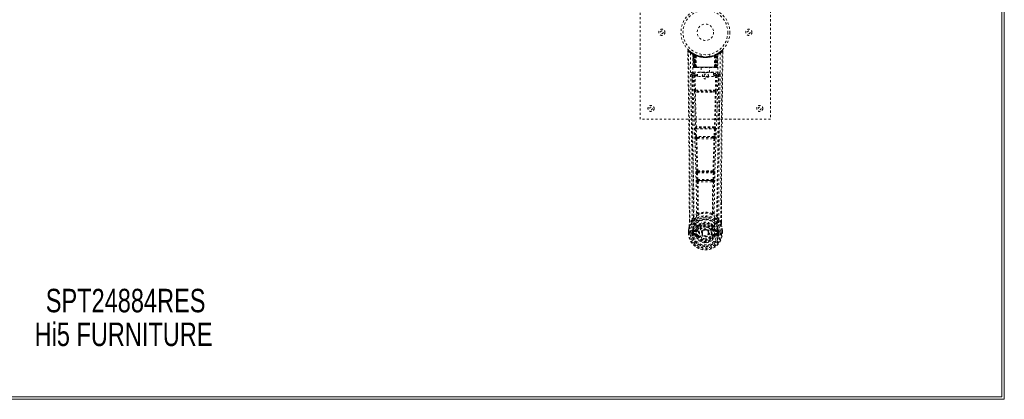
# Model space of a CAD drawing. Header units: inches. Extents: x 20.7 to 104.2, y 34.8 to 82.5.
# Tile 3 of 4: x 58.9 to 104.2, y 34.8 to 52.2. Entities that reach past the tile are written whole.
import ezdxf

# ---------------------------------------------------------------- set-up
doc = ezdxf.new("R2010")
doc.units = ezdxf.units.IN
doc.header["$MEASUREMENT"] = 0
doc.linetypes.add('SLD-Dashed', pattern=[0.075, 0.05, -0.025])
doc.linetypes.add('SLD-Solid', pattern=[0])
doc.layers.add('HI5-SYMBOLTEXT', color=5, linetype='SLD-Solid')
doc.styles.add('SLDTEXTSTYLE0', font='TXT', dxfattribs={"width": 0.75})

# ---------------------------------------------------------------- blocks, each defined once
blk = doc.blocks.new('SW_NOTE_0')
at = {"layer": 'HI5-SYMBOLTEXT', "color": 0, "char_height": 1.08, "attachment_point": 1, "style": 'SLDTEXTSTYLE0'}
for s, insert in [('SPT24884RES', (0, 1.392)), ('Hi5 FURNITURE', (-0.514, -0.16))]:
    blk.add_mtext(s, dxfattribs=dict(at, insert=insert))

msp = doc.modelspace()

# ---------------------------------------------------------------- linework, layer by layer
at = {"color": 7, "linetype": 'SLD-Solid', "lineweight": 15}
for p, q in [((104.158, 82.502), (104.158, 34.752)), ((104.04, 34.87), (104.04, 82.384)), ((104.04, 82.384), (104.04, 34.87)), ((104.158, 34.752), (20.658, 34.752)), ((20.776, 34.87), (104.04, 34.87)), ((104.04, 34.87), (20.776, 34.87))]:
    msp.add_line(p, q, dxfattribs=at)
at = {"color": 7, "linetype": 'SLD-Dashed', "lineweight": 0}
for p, q in [((87.408, 47.627), (87.408, 55.627)), ((93.408, 55.627), (93.408, 47.627)), ((89.602, 50.768), (89.603, 50.701)), ((89.632, 50.769), (89.652, 50.791)), ((89.693, 50.755), (89.651, 50.79)), ((91.165, 50.789), (91.124, 50.756)), ((91.215, 50.768), (91.185, 50.769)), ((91.212, 50.705), (91.213, 50.768)), ((91.214, 50.701), (91.215, 50.768)), ((91.214, 50.701), (91.215, 50.768)), ((89.84, 50.653), (89.827, 50.661)), ((89.846, 50.649), (89.832, 50.656)), ((89.855, 50.628), (89.841, 50.636)), ((89.862, 50.031), (89.841, 50.636)), ((89.876, 50.031), (89.855, 50.628)), ((89.893, 50.625), (89.858, 50.643)), ((89.942, 50.582), (89.873, 50.617)), ((89.894, 50.031), (89.873, 50.617)), ((89.874, 50.621), (89.896, 50.027)), ((89.887, 50.627), (89.914, 50.614)), ((89.901, 50.588), (89.914, 50.614)), ((89.901, 50.588), (89.901, 50.031)), ((89.908, 50.584), (89.901, 50.588)), ((89.908, 50.584), (89.921, 50.61)), ((89.908, 50.031), (89.908, 50.584)), ((89.925, 50.608), (89.91, 50.616)), ((89.914, 50.614), (89.921, 50.61)), ((89.914, 50.581), (89.927, 50.607)), ((89.915, 50.031), (89.914, 50.581)), ((89.914, 50.581), (89.921, 50.578)), ((89.921, 50.578), (89.933, 50.604)), ((89.921, 50.578), (89.921, 50.031)), ((89.926, 50.608), (89.925, 50.608)), ((89.933, 50.573), (89.945, 50.599)), ((89.933, 50.573), (89.933, 50.031)), ((89.939, 50.57), (89.933, 50.573)), ((89.939, 50.57), (89.951, 50.596)), ((89.939, 50.031), (89.939, 50.57)), ((89.942, 50.582), (89.943, 50.582)), ((89.961, 50.031), (89.942, 50.582)), ((89.943, 50.582), (89.962, 50.031)), ((89.945, 50.599), (89.951, 50.596)), ((89.992, 50.031), (89.988, 50.552)), ((90.208, 50.616), (90.208, 50.519)), ((90.608, 50.519), (90.608, 50.616)), ((90.824, 50.031), (90.829, 50.552)), ((90.854, 50.031), (90.873, 50.582)), ((90.874, 50.582), (90.855, 50.031)), ((90.865, 50.596), (90.871, 50.599)), ((90.871, 50.599), (90.883, 50.573)), ((90.873, 50.582), (90.874, 50.582)), ((90.943, 50.617), (90.874, 50.582)), ((90.883, 50.573), (90.877, 50.57)), ((90.877, 50.57), (90.877, 50.031)), ((90.89, 50.608), (90.883, 50.604)), ((90.883, 50.604), (90.895, 50.578)), ((90.883, 50.031), (90.883, 50.573)), ((90.898, 50.611), (90.889, 50.607)), ((90.889, 50.607), (90.902, 50.581)), ((90.891, 50.608), (90.89, 50.608)), ((90.958, 50.643), (90.891, 50.608)), ((90.895, 50.61), (90.903, 50.614)), ((90.895, 50.578), (90.902, 50.581)), ((90.895, 50.031), (90.895, 50.578)), ((90.902, 50.581), (90.901, 50.031)), ((90.903, 50.614), (90.911, 50.618)), ((90.903, 50.614), (90.915, 50.588)), ((90.915, 50.588), (90.908, 50.584)), ((90.908, 50.584), (90.908, 50.031)), ((90.915, 50.031), (90.915, 50.588)), ((90.92, 50.027), (90.942, 50.621)), ((90.922, 50.031), (90.943, 50.617)), ((90.941, 50.031), (90.961, 50.628)), ((90.954, 50.031), (90.975, 50.636)), ((90.975, 50.636), (90.961, 50.628)), ((90.99, 50.661), (90.976, 50.653)), ((89.862, 50.031), (89.876, 50.031)), ((89.901, 50.031), (89.862, 50.031)), ((89.894, 50.031), (89.961, 50.031)), ((89.901, 50.031), (89.908, 50.031)), ((89.902, 50.002), (89.909, 50.002)), ((89.906, 50.002), (89.915, 50.002)), ((90.908, 50.031), (89.908, 50.031)), ((89.921, 50.031), (89.915, 50.031)), ((89.915, 50.002), (89.922, 50.002)), ((89.921, 50.031), (90.895, 50.031)), ((89.924, 50.002), (89.978, 50.002)), ((89.933, 50.031), (89.939, 50.031)), ((89.934, 50.002), (89.94, 50.002)), ((90.877, 50.031), (89.939, 50.031)), ((89.978, 50.002), (89.94, 50.002)), ((89.962, 50.031), (89.961, 50.031)), ((89.962, 50.031), (89.992, 50.031)), ((89.992, 50.031), (90.824, 50.031)), ((89.992, 50.002), (89.999, 50.002)), ((89.999, 50.002), (90.817, 50.002)), ((90.213, 50.002), (90.213, 49.779)), ((90.603, 49.779), (90.603, 50.002)), ((90.817, 50.002), (90.825, 50.002)), ((90.824, 50.031), (90.854, 50.031)), ((90.838, 50.002), (90.892, 50.002)), ((90.876, 50.002), (90.838, 50.002)), ((90.855, 50.031), (90.854, 50.031)), ((90.855, 50.031), (90.922, 50.031)), ((90.876, 50.002), (90.882, 50.002)), ((90.877, 50.031), (90.883, 50.031)), ((90.894, 50.002), (90.901, 50.002)), ((90.901, 50.031), (90.895, 50.031)), ((90.901, 50.002), (90.911, 50.002)), ((90.907, 50.002), (90.914, 50.002)), ((90.908, 50.031), (90.915, 50.031)), ((90.954, 50.031), (90.915, 50.031)), ((90.941, 50.031), (90.954, 50.031)), ((89.797, 49.695), (89.795, 49.687)), ((89.796, 49.684), (89.799, 49.397)), ((89.84, 49.793), (89.84, 49.732)), ((90.976, 49.793), (89.84, 49.793)), ((89.84, 49.732), (90.038, 49.732)), ((89.889, 49.63), (89.905, 48.968)), ((89.934, 49.675), (89.934, 49.63)), ((90.038, 49.675), (89.934, 49.675)), ((89.95, 48.969), (89.934, 49.63)), ((90.038, 49.63), (89.934, 49.63)), ((90.038, 49.599), (90.038, 49.779)), ((90.038, 49.779), (90.788, 49.779)), ((90.788, 49.599), (90.038, 49.599)), ((90.788, 49.779), (90.788, 49.599)), ((90.788, 49.732), (90.976, 49.732)), ((90.882, 49.675), (90.788, 49.675)), ((90.882, 49.63), (90.788, 49.63)), ((90.882, 49.63), (90.867, 48.969)), ((90.882, 49.675), (90.882, 49.63)), ((90.927, 49.63), (90.911, 48.968)), ((90.976, 49.732), (90.976, 49.793)), ((91.017, 49.397), (91.02, 49.684)), ((91.021, 49.687), (91.019, 49.695)), ((90.867, 48.969), (89.95, 48.969)), ((90.11, 48.926), (89.958, 48.929)), ((90.706, 48.926), (90.11, 48.926)), ((90.859, 48.929), (90.706, 48.926)), ((90.103, 48.878), (89.947, 48.884)), ((90.869, 48.884), (90.713, 48.878)), ((93.408, 47.627), (87.408, 47.627)), ((89.943, 47.185), (89.96, 46.832)), ((89.957, 47.278), (89.949, 47.274)), ((89.988, 47.187), (90.829, 47.187)), ((90.005, 46.834), (89.988, 47.187)), ((89.994, 47.232), (90.002, 47.235)), ((90.822, 47.232), (89.994, 47.232)), ((90.829, 47.187), (90.812, 46.834)), ((90.814, 47.235), (90.822, 47.232)), ((90.873, 47.185), (90.856, 46.832)), ((90.867, 47.274), (90.859, 47.278)), ((90.812, 46.834), (90.005, 46.834)), ((90.01, 46.738), (90.042, 46.738)), ((90.051, 46.789), (90.02, 46.789)), ((90.051, 46.789), (90.765, 46.789)), ((90.765, 46.789), (90.797, 46.789)), ((90.774, 46.738), (90.806, 46.738)), ((89.998, 45.167), (90.014, 44.849)), ((90.021, 45.261), (90.007, 45.257)), ((90.042, 45.169), (90.774, 45.169)), ((90.059, 44.852), (90.042, 45.169)), ((90.051, 45.214), (90.066, 45.219)), ((90.765, 45.214), (90.051, 45.214)), ((90.758, 44.852), (90.059, 44.852)), ((90.75, 45.219), (90.765, 45.214)), ((90.774, 45.169), (90.758, 44.852)), ((90.795, 45.261), (90.809, 45.257)), ((90.818, 45.167), (90.802, 44.849)), ((90.069, 44.754), (90.109, 44.753)), ((90.116, 44.807), (90.077, 44.807)), ((90.116, 44.807), (90.7, 44.807)), ((90.739, 44.807), (90.7, 44.807)), ((90.707, 44.753), (90.747, 44.754)), ((91.144, 43.819), (91.144, 42.895)), ((91.145, 42.894), (91.148, 43.818)), ((90.081, 43.314), (90.081, 43.313)), ((90.736, 43.313), (90.736, 43.314)), ((89.671, 42.894), (89.671, 42.948)), ((89.672, 42.948), (89.672, 42.895)), ((89.797, 43.011), (89.7, 42.896)), ((90.04, 42.709), (90.04, 42.691)), ((90.047, 42.738), (90.059, 42.755)), ((90.063, 42.703), (90.063, 42.685)), ((90.753, 42.685), (90.753, 42.703)), ((90.757, 42.755), (90.769, 42.738)), ((90.776, 42.709), (90.777, 42.691)), ((91.116, 42.896), (91.02, 43.011)), ((89.629, 42.514), (89.628, 42.51)), ((89.628, 42.393), (89.628, 42.51)), ((89.629, 42.393), (89.632, 42.393)), ((89.63, 42.51), (89.63, 42.392)), ((89.632, 42.393), (89.686, 42.394)), ((89.658, 42.51), (89.658, 42.395)), ((89.686, 42.394), (89.709, 42.394)), ((89.709, 42.394), (89.867, 42.394)), ((89.78, 42.467), (89.78, 42.467)), ((89.78, 42.396), (89.78, 42.467)), ((89.78, 42.396), (89.78, 42.396)), ((89.809, 42.465), (89.809, 42.396)), ((89.815, 42.396), (89.809, 42.396)), ((89.81, 42.466), (89.815, 42.485)), ((89.815, 42.485), (89.815, 42.475)), ((89.815, 42.475), (89.815, 42.396)), ((89.825, 42.516), (89.821, 42.511)), ((89.825, 42.516), (89.835, 42.527)), ((89.833, 42.276), (89.951, 42.252)), ((89.836, 42.527), (89.835, 42.527)), ((89.95, 42.548), (89.836, 42.527)), ((89.836, 42.527), (89.836, 42.527)), ((89.849, 42.494), (89.979, 42.519)), ((89.849, 42.494), (89.849, 42.464)), ((89.979, 42.494), (89.849, 42.494)), ((89.979, 42.464), (89.849, 42.464)), ((89.863, 42.342), (89.863, 42.312)), ((89.863, 42.342), (89.979, 42.342)), ((89.979, 42.291), (89.863, 42.312)), ((89.863, 42.312), (89.979, 42.312)), ((89.979, 42.519), (89.979, 42.494)), ((89.979, 42.464), (89.979, 42.494)), ((89.979, 42.342), (89.979, 42.312)), ((89.979, 42.291), (89.979, 42.312)), ((89.985, 42.356), (89.985, 42.358)), ((90.034, 42.56), (90.061, 42.548)), ((90.039, 42.248), (90.036, 42.255)), ((90.061, 42.257), (90.039, 42.248)), ((90.252, 42.403), (90.252, 42.419)), ((90.252, 42.395), (90.252, 42.403)), ((90.755, 42.548), (90.782, 42.56)), ((90.777, 42.248), (90.755, 42.257)), ((90.777, 42.248), (90.832, 42.225)), ((90.831, 42.358), (90.832, 42.356)), ((90.837, 42.519), (90.967, 42.494)), ((90.837, 42.519), (90.837, 42.494)), ((90.967, 42.494), (90.837, 42.494)), ((90.837, 42.464), (90.837, 42.494)), ((90.967, 42.464), (90.837, 42.464)), ((90.837, 42.342), (90.837, 42.312)), ((90.837, 42.342), (90.953, 42.342)), ((90.953, 42.312), (90.837, 42.291)), ((90.837, 42.291), (90.837, 42.312)), ((90.837, 42.312), (90.953, 42.312)), ((90.865, 42.252), (90.984, 42.276)), ((90.981, 42.527), (90.866, 42.548)), ((90.949, 42.394), (91.108, 42.394)), ((90.953, 42.312), (90.953, 42.342)), ((90.967, 42.464), (90.967, 42.494)), ((90.981, 42.527), (90.991, 42.516)), ((90.991, 42.516), (90.991, 42.516)), ((90.991, 42.516), (90.991, 42.516)), ((90.995, 42.511), (90.991, 42.516)), ((91.001, 42.485), (91.002, 42.475)), ((91.007, 42.466), (91.001, 42.485)), ((91.002, 42.475), (91.001, 42.396)), ((91.001, 42.396), (91.007, 42.396)), ((91.037, 42.467), (91.007, 42.465)), ((91.007, 42.396), (91.007, 42.465)), ((91.037, 42.467), (91.037, 42.396)), ((91.037, 42.467), (91.037, 42.467)), ((91.108, 42.394), (91.131, 42.394)), ((91.131, 42.394), (91.184, 42.393)), ((91.158, 42.395), (91.158, 42.51)), ((91.184, 42.393), (91.188, 42.393)), ((91.186, 42.392), (91.186, 42.51)), ((91.188, 42.51), (91.188, 42.514)), ((91.188, 42.393), (91.188, 42.51))]:
    msp.add_line(p, q, dxfattribs=at)
at = {"color": 7, "linetype": 'SLD-Dashed', "lineweight": 0, "flags": 128}
for points in [[(89.65, 50.788), (89.643, 50.792), (89.635, 50.795), (89.626, 50.795), (89.619, 50.794), (89.612, 50.79), (89.606, 50.785), (89.603, 50.778), (89.602, 50.771)], [(89.602, 50.768), (89.602, 50.768), (89.604, 50.768), (89.61, 50.769), (89.62, 50.768), (89.626, 50.768), (89.632, 50.769)], [(89.671, 42.948), (89.663, 45.518), (89.635, 48.142), (89.602, 50.768)], [(89.7, 42.896), (89.699, 44.36), (89.69, 45.833), (89.675, 47.281), (89.673, 47.528), (89.669, 47.786), (89.667, 48.001), (89.664, 48.23), (89.661, 48.481), (89.657, 48.752), (89.655, 48.97), (89.651, 49.232), (89.647, 49.556), (89.644, 49.767), (89.641, 50.025), (89.638, 50.287), (89.634, 50.535), (89.632, 50.769)], [(91.116, 42.896), (91.117, 44.361), (91.126, 45.833), (91.141, 47.281), (91.143, 47.502), (91.146, 47.731), (91.148, 47.935), (91.151, 48.134), (91.154, 48.349), (91.156, 48.499), (91.158, 48.656), (91.16, 48.812), (91.161, 48.93), (91.163, 49.07), (91.165, 49.232), (91.169, 49.564), (91.172, 49.769), (91.175, 50.023), (91.179, 50.285), (91.182, 50.533), (91.185, 50.769)], [(91.165, 50.791), (91.132, 50.762), (91.124, 50.756)], [(91.212, 50.768), (91.21, 50.776), (91.206, 50.783), (91.201, 50.79), (91.195, 50.795), (91.188, 50.798), (91.18, 50.798), (91.173, 50.796), (91.167, 50.792)], [(89.72, 50.675), (89.728, 49.628), (89.747, 48.583), (89.776, 47.541), (89.812, 46.502), (89.846, 45.468), (89.871, 44.439), (89.88, 43.414), (89.867, 42.394)], [(89.857, 50.644), (89.817, 50.667), (89.769, 50.699)], [(89.829, 50.619), (89.838, 49.574), (89.859, 48.531), (89.891, 47.491), (89.929, 46.456), (89.965, 45.425), (89.991, 44.398), (89.999, 43.376), (89.985, 42.359)], [(89.835, 50.654), (89.841, 50.642), (89.846, 50.629)], [(89.872, 50.625), (89.873, 50.619), (89.873, 50.617)], [(90.606, 50.519), (90.607, 50.52), (90.589, 50.517), (90.551, 50.511), (90.497, 50.505), (90.432, 50.502), (90.408, 50.502)], [(90.987, 50.619), (90.978, 49.574), (90.957, 48.531), (90.925, 47.492), (90.887, 46.456), (90.851, 45.425), (90.825, 44.398), (90.817, 43.376), (90.831, 42.359)], [(90.877, 50.57), (90.872, 50.58), (90.869, 50.589), (90.866, 50.594), (90.865, 50.596)], [(90.908, 50.584), (90.903, 50.594), (90.899, 50.602), (90.896, 50.608), (90.895, 50.61)], [(91.096, 50.675), (91.088, 49.628), (91.069, 48.583), (91.04, 47.541), (91.005, 46.502), (90.97, 45.468), (90.945, 44.439), (90.937, 43.414), (90.949, 42.394)], [(91.047, 50.699), (90.999, 50.667), (90.954, 50.641)], [(91.148, 43.818), (91.154, 45.518), (91.181, 48.142), (91.214, 50.701)], [(89.876, 50.031), (89.879, 50.031), (89.888, 50.031), (89.9, 50.031), (89.915, 50.031)], [(89.933, 50.031), (89.925, 50.031), (89.917, 50.031), (89.91, 50.031), (89.904, 50.031), (89.899, 50.031), (89.896, 50.031), (89.894, 50.031), (89.894, 50.031)], [(89.894, 50.031), (89.895, 50.024), (89.896, 50.022)], [(89.923, 50.002), (89.924, 50.002), (89.925, 50.002)], [(90.922, 50.031), (90.922, 50.031), (90.92, 50.031), (90.917, 50.031), (90.912, 50.031), (90.906, 50.031), (90.899, 50.031), (90.891, 50.031), (90.883, 50.031)], [(90.901, 50.031), (90.916, 50.031), (90.929, 50.031), (90.937, 50.031), (90.941, 50.031)], [(89.735, 49.687), (89.737, 49.551), (89.739, 49.379), (89.742, 49.17), (89.745, 48.924), (89.749, 48.675), (89.752, 48.456), (89.754, 48.302), (89.755, 48.165), (89.757, 48.043), (89.759, 47.888), (89.761, 47.725), (89.763, 47.568), (89.773, 46.755), (89.782, 45.937), (89.79, 44.964), (89.795, 43.975), (89.797, 43.011)], [(89.795, 49.687), (89.82, 49.658), (89.889, 49.63)], [(89.934, 49.675), (89.865, 49.704), (89.84, 49.732)], [(89.934, 49.63), (89.918, 49.63), (89.904, 49.63), (89.894, 49.63), (89.889, 49.63)], [(90.976, 49.732), (90.951, 49.704), (90.882, 49.675)], [(90.927, 49.63), (90.922, 49.63), (90.912, 49.63), (90.898, 49.63), (90.882, 49.63)], [(90.927, 49.63), (90.996, 49.658), (91.021, 49.687)], [(91.02, 43.011), (91.02, 43.531), (91.022, 44.064), (91.024, 44.61), (91.028, 45.125), (91.032, 45.654), (91.037, 46.206), (91.043, 46.696), (91.046, 46.953), (91.049, 47.226), (91.052, 47.514), (91.056, 47.818), (91.06, 48.094), (91.063, 48.335), (91.065, 48.526), (91.068, 48.74), (91.072, 48.982), (91.074, 49.207), (91.077, 49.399), (91.079, 49.559), (91.081, 49.687)], [(89.95, 48.969), (89.934, 48.969), (89.92, 48.969), (89.909, 48.968), (89.905, 48.968)], [(90.706, 48.926), (90.408, 48.926), (90.11, 48.926)], [(90.911, 48.968), (90.907, 48.968), (90.896, 48.969), (90.882, 48.969), (90.867, 48.969)], [(89.913, 48.886), (89.933, 48.081), (89.957, 47.278)], [(89.992, 47.274), (89.967, 48.078), (89.947, 48.884)], [(90.713, 48.878), (90.408, 48.878), (90.103, 48.878)], [(90.869, 48.884), (90.849, 48.078), (90.824, 47.274)], [(90.903, 48.886), (90.883, 48.081), (90.859, 47.278)], [(89.988, 47.187), (89.972, 47.186), (89.958, 47.185), (89.948, 47.185), (89.943, 47.185)], [(90.873, 47.185), (90.869, 47.185), (90.858, 47.185), (90.844, 47.186), (90.829, 47.187)], [(90.005, 46.834), (89.989, 46.833), (89.975, 46.833), (89.965, 46.832), (89.96, 46.832)], [(89.96, 46.832), (89.962, 46.8), (89.963, 46.798)], [(89.975, 46.742), (90, 46.001), (90.021, 45.261)], [(90.057, 45.255), (90.035, 45.996), (90.01, 46.738)], [(90.806, 46.738), (90.781, 45.996), (90.759, 45.255)], [(90.841, 46.742), (90.817, 46.001), (90.795, 45.261)], [(90.856, 46.832), (90.852, 46.832), (90.841, 46.833), (90.827, 46.833), (90.812, 46.834)], [(90.856, 46.832), (90.854, 46.8), (90.853, 46.797)], [(90.042, 45.169), (90.027, 45.168), (90.013, 45.168), (90.003, 45.167), (89.998, 45.167)], [(90.059, 44.852), (90.044, 44.851), (90.03, 44.85), (90.019, 44.85), (90.014, 44.849)], [(90.042, 45.169), (90.042, 45.178), (90.042, 45.186), (90.042, 45.194), (90.043, 45.2), (90.047, 45.21), (90.051, 45.214)], [(90.739, 44.807), (90.74, 44.808), (90.742, 44.809), (90.745, 44.812), (90.75, 44.822), (90.755, 44.835), (90.758, 44.852)], [(90.802, 44.849), (90.797, 44.85), (90.786, 44.85), (90.772, 44.851), (90.758, 44.852)], [(90.765, 45.214), (90.77, 45.21), (90.773, 45.2), (90.774, 45.194), (90.775, 45.186), (90.775, 45.178), (90.774, 45.169)], [(90.818, 45.167), (90.813, 45.167), (90.803, 45.168), (90.789, 45.168), (90.774, 45.169)], [(90.033, 44.76), (90.044, 44.039), (90.045, 43.321)], [(90.069, 44.754), (90.079, 44.033), (90.081, 43.314)], [(90.707, 44.753), (90.408, 44.752), (90.109, 44.753)], [(90.7, 44.807), (90.408, 44.806), (90.116, 44.807)], [(90.736, 43.314), (90.737, 44.033), (90.747, 44.754)], [(90.783, 44.76), (90.773, 44.039), (90.771, 43.321)], [(90.043, 43.313), (89.942, 43.225), (89.856, 43.124)], [(89.949, 43.075), (89.943, 43.069), (89.934, 43.06)], [(90.043, 43.313), (90.045, 43.303), (90.049, 43.294), (90.055, 43.288), (90.063, 43.284), (90.071, 43.284), (90.079, 43.287), (90.085, 43.294), (90.091, 43.302)], [(90.726, 43.302), (90.731, 43.294), (90.738, 43.287), (90.745, 43.284), (90.753, 43.284), (90.761, 43.288), (90.767, 43.294), (90.772, 43.303), (90.774, 43.313)], [(90.96, 43.124), (90.874, 43.225), (90.774, 43.313)], [(90.882, 43.06), (90.873, 43.069), (90.867, 43.075)], [(89.628, 42.51), (89.641, 42.607), (89.657, 42.683)], [(89.659, 42.694), (89.642, 42.614), (89.629, 42.514)], [(89.659, 42.694), (89.657, 42.689), (89.657, 42.683)], [(89.839, 42.972), (89.738, 42.848), (89.659, 42.694)], [(89.7, 42.896), (89.695, 42.896), (89.688, 42.896), (89.683, 42.896), (89.678, 42.895), (89.674, 42.895), (89.671, 42.895), (89.67, 42.894), (89.671, 42.894)], [(90.04, 42.691), (90.007, 42.638), (89.977, 42.571)], [(90.092, 42.672), (90.062, 42.623), (90.034, 42.56)], [(90.191, 42.843), (90.133, 42.813), (90.059, 42.755)], [(90.757, 42.755), (90.683, 42.813), (90.626, 42.843)], [(90.782, 42.56), (90.754, 42.623), (90.725, 42.672)], [(90.777, 42.691), (90.809, 42.638), (90.839, 42.571)], [(90.977, 42.972), (91.078, 42.848), (91.157, 42.694)], [(91.145, 42.894), (91.146, 42.894), (91.145, 42.895), (91.142, 42.895), (91.139, 42.895), (91.133, 42.896), (91.128, 42.896), (91.122, 42.896), (91.116, 42.896)], [(91.159, 42.683), (91.159, 42.689), (91.157, 42.694)], [(91.188, 42.514), (91.176, 42.604), (91.157, 42.694)], [(91.188, 42.51), (91.175, 42.607), (91.159, 42.683)], [(89.628, 42.51), (89.628, 42.51), (89.629, 42.51), (89.632, 42.51), (89.635, 42.51), (89.64, 42.51), (89.646, 42.51), (89.652, 42.51), (89.658, 42.51)], [(89.658, 42.395), (89.652, 42.395), (89.646, 42.395), (89.64, 42.395), (89.635, 42.394), (89.632, 42.394), (89.629, 42.394), (89.628, 42.393), (89.629, 42.393)], [(89.629, 42.514), (89.63, 42.514), (89.631, 42.513), (89.634, 42.513), (89.638, 42.512), (89.642, 42.512), (89.647, 42.511), (89.653, 42.51), (89.658, 42.51)], [(89.78, 42.467), (89.79, 42.466), (89.799, 42.466), (89.806, 42.466), (89.809, 42.465)], [(89.809, 42.396), (89.806, 42.396), (89.799, 42.396), (89.79, 42.396), (89.78, 42.396)], [(89.809, 42.465), (89.809, 42.466), (89.81, 42.466)], [(89.849, 42.464), (89.831, 42.467), (89.815, 42.475)], [(89.82, 42.324), (89.84, 42.337), (89.863, 42.342)], [(89.977, 42.571), (89.964, 42.553), (89.95, 42.548)], [(90.832, 42.356), (90.826, 42.28), (90.803, 42.205), (90.763, 42.137), (90.71, 42.077), (90.645, 42.028), (90.571, 41.992), (90.491, 41.97), (90.408, 41.963), (90.325, 41.97), (90.245, 41.992), (90.171, 42.028), (90.106, 42.077), (90.053, 42.137), (90.014, 42.205), (89.991, 42.28), (89.985, 42.356)], [(90.089, 42.537), (90.084, 42.539), (90.079, 42.541), (90.074, 42.543), (90.07, 42.545), (90.066, 42.546), (90.064, 42.547), (90.062, 42.548), (90.061, 42.548)], [(90.089, 42.269), (90.084, 42.267), (90.079, 42.265), (90.074, 42.263), (90.07, 42.261), (90.066, 42.259), (90.064, 42.258), (90.062, 42.258), (90.061, 42.257)], [(90.727, 42.537), (90.732, 42.539), (90.737, 42.541), (90.742, 42.543), (90.746, 42.545), (90.75, 42.546), (90.752, 42.547), (90.754, 42.548), (90.755, 42.548)], [(90.727, 42.269), (90.732, 42.267), (90.737, 42.265), (90.742, 42.263), (90.746, 42.261), (90.75, 42.259), (90.752, 42.258), (90.754, 42.258), (90.755, 42.257)], [(90.786, 42.264), (90.781, 42.256), (90.777, 42.248)], [(90.837, 42.291), (90.8, 42.277), (90.786, 42.264)], [(90.839, 42.571), (90.852, 42.553), (90.866, 42.548)], [(90.953, 42.342), (90.977, 42.337), (90.996, 42.324)], [(91.002, 42.475), (90.985, 42.467), (90.967, 42.464)], [(91.007, 42.466), (91.007, 42.466), (91.007, 42.465)], [(91.188, 42.514), (91.187, 42.514), (91.185, 42.513), (91.182, 42.513), (91.178, 42.512), (91.174, 42.512), (91.169, 42.511), (91.164, 42.51), (91.158, 42.51)], [(91.158, 42.51), (91.164, 42.51), (91.171, 42.51), (91.176, 42.51), (91.181, 42.51), (91.184, 42.51), (91.187, 42.51), (91.188, 42.51), (91.188, 42.51)], [(91.188, 42.393), (91.188, 42.393), (91.187, 42.394), (91.184, 42.394), (91.181, 42.394), (91.176, 42.394), (91.171, 42.395), (91.164, 42.395), (91.158, 42.395)]]:
    msp.add_lwpolyline(points, dxfattribs=at)
at = {"color": 7, "linetype": 'SLD-Dashed', "lineweight": 0}
for centre, radius in [((90.408, 51.627), 1.125), ((90.408, 51.627), 1.03), ((88.408, 51.627), 0.141), ((88.408, 51.627), 0.0625), ((90.408, 51.627), 0.376), ((92.408, 51.627), 0.141), ((92.408, 51.627), 0.0625), ((90.408, 49.627), 0.141), ((90.408, 49.627), 0.0625), ((87.908, 48.127), 0.141), ((87.908, 48.127), 0.0625), ((92.908, 48.127), 0.141), ((92.908, 48.127), 0.0625), ((90.408, 42.403), 0.7), ((90.408, 42.403), 0.69), ((90.408, 42.403), 0.623), ((90.408, 42.403), 0.32), ((90.408, 42.403), 0.275), ((90.408, 42.403), 0.187), ((90.408, 42.403), 0.156), ((90.408, 42.403), 0.142), ((90.408, 42.403), 0.139), ((90.408, 42.403), 0.138)]:
    msp.add_circle(centre, radius, dxfattribs=at)
for centre, radius, start, end in [((89.632, 50.769), 0.03, 47.8626, 180.7191), ((90.41, 51.672), 1.213, 228.1749, 235.3209), ((90.408, 51.627), 1.158, 227.8706, 312.1288), ((90.406, 51.624), 1.124, 227.9081, 235.3615), ((90.413, 51.621), 1.12, 304.629, 312.0873), ((90.409, 51.668), 1.208, 304.6684, 311.841), ((91.185, 50.769), 0.03, 359.2812, 132.1351), ((91.114, 50.725), 0.0829, 31.8163, 52.6386), ((89.75, 50.674), 0.03, 55.9374, 179.8243), ((90.396, 51.866), 1.37, 240.4508, 245.5696), ((90.409, 51.628), 1.129, 235.3544, 240.4868), ((89.811, 50.635), 0.03, 1.9922, 58.9491), ((90.396, 51.606), 1.103, 238.9503, 239.8525), ((89.791, 50.599), 0.0714, 31.6345, 58.9298), ((89.87, 50.607), 0.0429, 114.156, 163.0327), ((90.408, 51.659), 1.19, 240.8884, 299.1116), ((89.825, 50.627), 0.0299, 1.9101, 59.7247), ((90.409, 51.628), 1.129, 239.7416, 244.7236), ((90.418, 51.648), 1.153, 239.9606, 244.0348), ((90.39, 51.251), 0.824, 228.2692, 233.6272), ((90.408, 51.627), 1.128, 240.489, 299.511), ((90.384, 51.24), 0.809, 229.1325, 234.508), ((89.844, 50.617), 0.0299, 1.8056, 60.7693), ((90.411, 51.632), 1.134, 240.8174, 245.7221), ((89.843, 50.617), 0.03, 16.9065, 61.2565), ((90.395, 51.248), 0.819, 230.4263, 235.6419), ((90.408, 51.626), 1.155, 244.3784, 295.6216), ((90.408, 51.626), 1.155, 245.0796, 294.9204), ((89.912, 50.581), 0.0297, 1.4879, 64.5145), ((89.913, 50.581), 0.0297, 1.4837, 64.564), ((90.408, 51.626), 1.155, 246.0604, 293.9396), ((90.363, 51.177), 0.729, 234.7813, 238.9993), ((89.958, 50.57), 0.0345, 328.973, 15.1529), ((90.408, 51.59), 1.12, 247.9469, 292.0531), ((90.858, 50.57), 0.0345, 164.8477, 211.0261), ((90.453, 51.177), 0.729, 301.0003, 305.2191), ((90.409, 51.625), 1.125, 294.2592, 299.2013), ((90.903, 50.581), 0.0297, 115.4392, 178.5132), ((90.904, 50.581), 0.0297, 115.472, 178.5256), ((90.429, 51.238), 0.806, 304.3178, 309.614), ((90.431, 51.241), 0.811, 305.4953, 310.862), ((90.958, 50.485), 0.138, 89.4167, 113.4588), ((90.43, 51.247), 0.818, 306.3547, 311.7489), ((90.973, 50.617), 0.0299, 119.2307, 178.1944), ((90.971, 50.618), 0.0273, 117.649, 182.3021), ((90.424, 51.599), 1.095, 298.6301, 300.2675), ((90.991, 50.627), 0.0299, 120.2687, 178.1044), ((90.408, 51.627), 1.128, 299.5122, 304.6467), ((90.946, 50.607), 0.0429, 16.9671, 65.843), ((91.005, 50.635), 0.03, 121.0509, 178.0078), ((90.421, 51.866), 1.37, 294.4304, 299.5492), ((91.066, 50.674), 0.03, 0.1681, 124.0702), ((89.892, 50.032), 0.03, 181.9942, 269.9952), ((89.923, 50.075), 0.0742, 215.9503, 253.2589), ((89.906, 50.032), 0.03, 181.9688, 269.9712), ((89.92, 50.169), 0.166, 259.5959, 268.3463), ((89.924, 50.032), 0.03, 181.9346, 269.9381), ((90.321, 50.024), 0.412, 179.0083, 183.0347), ((90.499, 50.025), 0.585, 179.3887, 182.0352), ((90.347, 50.024), 0.426, 179.045, 182.9423), ((90.376, 50.024), 0.443, 179.0776, 182.8262), ((90.385, 50.024), 0.445, 179.0839, 182.8106), ((89.991, 50.032), 0.0299, 181.7963, 269.8107), ((89.992, 50.032), 0.0299, 181.7989, 269.8127), ((90.027, 50.024), 0.0354, 169.2865, 219.1921), ((90.788, 50.025), 0.0369, 321.8534, 9.668), ((90.824, 50.032), 0.0299, 270.1848, 358.2037), ((90.825, 50.032), 0.0299, 270.1892, 358.1992), ((90.434, 50.024), 0.443, 357.1738, 0.9224), ((90.44, 50.024), 0.443, 357.1738, 0.9224), ((90.887, 50.037), 0.0356, 262.0688, 350.2915), ((90.892, 50.032), 0.03, 270.06, 358.0673), ((90.47, 50.024), 0.425, 357.0531, 0.9596), ((90.322, 50.025), 0.58, 357.9533, 0.6228), ((90.896, 50.167), 0.163, 271.6997, 280.6275), ((90.497, 50.024), 0.411, 356.9577, 0.9992), ((90.911, 50.032), 0.03, 270.0262, 358.0337), ((90.893, 50.075), 0.0742, 286.7411, 324.0497), ((90.924, 50.032), 0.03, 270.0048, 358.0058), ((89.84, 49.688), 0.105, 90.0061, 180.7351), ((89.771, 48.084), 1.603, 89.1359, 91.2809), ((-409.656, 41.806), 499.514, 0.15116, 0.90394), ((89.839, 49.69), 0.0423, 88.036, 173.4351), ((89.934, 49.63), 0.0451, 90.4321, 180.9009), ((90.882, 49.63), 0.0451, 359.0386, 89.5667), ((590.484, 41.806), 499.525, 179.09605, 179.84881), ((90.976, 49.688), 0.105, 359.2629, 89.9959), ((90.977, 49.69), 0.0423, 6.5718, 91.9602), ((91.045, 48.084), 1.603, 88.7191, 90.8641), ((90.306, 48.969), 0.401, 180.0715, 191.8431), ((89.959, 48.883), 0.0456, 91.755, 175.8242), ((90.056, 48.881), 0.109, 154.2097, 178.3447), ((90.055, 48.969), 0.105, 179.635, 202.4719), ((90.191, 48.89), 0.0888, 155.6018, 187.6428), ((90.625, 48.89), 0.0889, 352.3719, 24.3886), ((90.761, 48.969), 0.105, 337.5237, 0.3693), ((90.759, 48.881), 0.111, 1.7794, 25.6669), ((90.857, 48.883), 0.0456, 4.1757, 88.2467), ((90.51, 48.969), 0.401, 348.1458, 359.9232), ((89.939, 49.025), 0.141, 259.4747, 273.049), ((90.877, 49.023), 0.139, 266.8542, 280.622), ((90.149, 47.215), 0.209, 163.5059, 188.4144), ((89.994, 47.277), 0.0451, 182.9196, 269.4068), ((90.002, 47.28), 0.0451, 182.9875, 269.3796), ((89.984, 47.365), 0.091, 253.0055, 274.8366), ((90.042, 47.202), 0.0563, 148.2387, 195.7341), ((90.046, 47.268), 0.055, 173.1679, 216.3275), ((90.408, 10.639), 36.637, 89.3487, 90.6512), ((90.408, 14.423), 32.815, 89.2909, 90.7091), ((90.814, 47.28), 0.0451, 270.6188, 357.0141), ((90.77, 47.268), 0.0546, 323.5183, 6.9863), ((90.822, 47.277), 0.0451, 270.5963, 357.0803), ((90.774, 47.202), 0.0564, 344.2711, 31.7503), ((90.832, 47.365), 0.0908, 265.1451, 287.0266), ((90.667, 47.215), 0.209, 351.5832, 16.4968), ((90.098, 46.799), 0.136, 180.7143, 204.7156), ((90.021, 46.744), 0.0456, 91.2515, 181.8255), ((90.002, 46.822), 0.0837, 251.1192, 275.2104), ((90.072, 46.832), 0.068, 178.3634, 218.9028), ((90.096, 46.748), 0.0867, 151.6217, 186.5745), ((90.123, 46.75), 0.0814, 151.3102, 188.7539), ((90.408, 79.517), 32.782, 269.3605, 270.6395), ((90.408, 80.143), 33.356, 269.387, 270.613), ((90.694, 46.75), 0.0814, 351.2414, 28.695), ((90.744, 46.832), 0.068, 321.1053, 1.633), ((90.797, 46.747), 0.0424, 40.4286, 90.4348), ((90.72, 46.748), 0.0869, 353.4626, 28.342), ((90.814, 46.822), 0.0843, 264.8745, 288.7933), ((90.796, 46.744), 0.0448, 357.9423, 42.9043), ((90.718, 46.799), 0.136, 335.3306, 359.2543), ((90.158, 45.196), 0.163, 158.1306, 190.2169), ((90.052, 45.259), 0.0451, 183.2283, 269.14), ((90.195, 44.841), 0.181, 177.2159, 206.4684), ((90.066, 45.264), 0.0451, 183.3926, 269.1029), ((90.051, 45.33), 0.075, 247.0695, 274.8944), ((90.408, 7.883), 37.374, 89.4617, 90.5382), ((90.115, 45.25), 0.0579, 174.2358, 212.339), ((90.116, 44.85), 0.0575, 177.8173, 227.5932), ((90.408, 12.635), 32.585, 89.3979, 90.6021), ((90.75, 45.264), 0.0451, 270.8964, 356.6081), ((90.702, 45.249), 0.0574, 327.4969, 5.9283), ((90.766, 45.33), 0.0749, 265.0949, 292.9482), ((90.764, 45.259), 0.0451, 270.857, 356.7747), ((90.621, 44.841), 0.181, 333.5363, 2.7731), ((90.658, 45.196), 0.163, 349.7745, 21.8781), ((90.079, 44.761), 0.0457, 91.8534, 181.7306), ((90.063, 44.827), 0.073, 245.7493, 274.5941), ((90.172, 44.765), 0.104, 155.9735, 186.1388), ((90.208, 44.767), 0.101, 156.5274, 187.7663), ((90.608, 44.767), 0.101, 352.2352, 23.476), ((90.737, 44.761), 0.0457, 358.2703, 88.1457), ((90.644, 44.765), 0.104, 353.8668, 24.0258), ((90.753, 44.827), 0.0735, 265.5158, 294.1458), ((90.408, 42.403), 0.787, 8.0937, 171.9063), ((90.408, 42.403), 0.758, 8.0935, 171.9065), ((90.408, 42.403), 0.632, 5.8272, 174.1728), ((85.07, 45.559), 5.369, 331.6687, 333.0306), ((91.389, 41.394), 2.212, 131.1314, 134.4919), ((89.917, 43.127), 0.0608, 182.5719, 302.0031), ((90.68, 42.563), 0.893, 128.8534, 145.0103), ((90.031, 43.32), 0.0133, 326.0832, 3.2971), ((90.103, 43.317), 0.0608, 184.0452, 286.2255), ((90.077, 43.384), 0.0708, 242.7144, 272.7156), ((90.093, 43.315), 0.0128, 186.6408, 257.6604), ((90.408, 42.39), 0.966, 70.8189, 109.1817), ((90.162, 43.319), 0.0738, 193.2372, 235.0246), ((90.408, 42.465), 0.844, 70.0605, 109.9395), ((90.713, 43.317), 0.0608, 253.7745, 355.9548), ((90.654, 43.319), 0.0738, 304.9726, 346.7656), ((90.136, 42.563), 0.893, 34.9885, 51.1478), ((90.723, 43.315), 0.0128, 282.3258, 353.3863), ((90.739, 43.384), 0.0708, 267.2818, 297.2831), ((90.785, 43.32), 0.0133, 176.7963, 213.9363), ((90.9, 43.127), 0.0608, 238.0035, 357.4261), ((89.427, 41.394), 2.212, 45.5081, 48.8686), ((95.747, 45.56), 5.371, 206.9695, 208.3312), ((88.484, 42.865), 1.187, 351.2109, 1.4273), ((86.184, 43.512), 3.57, 346.7482, 350.0556), ((90.13, 43.329), 0.461, 223.6608, 230.8261), ((90.408, 42.403), 0.602, 6.0327, 173.9673), ((90.272, 42.312), 0.492, 115.7076, 155.4804), ((90.216, 42.305), 0.441, 113.5938, 149.7434), ((90.085, 42.713), 0.0448, 146.2227, 184.9298), ((90.062, 42.749), 0.0459, 241.1879, 271.713), ((90.07, 42.694), 0.0305, 185.716, 315.449), ((90.062, 42.731), 0.0459, 241.1271, 271.7011), ((90.098, 42.759), 0.0396, 185.1775, 232.8783), ((90.408, 42.403), 0.376, 22.774, 157.226), ((90.408, 42.391), 0.453, 40.451, 139.549), ((90.096, 42.702), 0.033, 131.6138, 178.1267), ((90.09, 42.707), 0.0347, 219.3926, 272.7345), ((90.408, 42.363), 0.494, 47.4885, 132.5115), ((90.408, 42.403), 0.346, 22.7741, 157.2259), ((90.408, 42.41), 0.411, 39.7064, 140.2936), ((90.408, 42.403), 0.275, 82.5718, 262.5719), ((90.408, 42.423), 0.473, 62.6142, 117.3858), ((90.408, 42.403), 0.275, 262.5717, 82.572), ((90.746, 42.694), 0.0305, 224.5509, 354.2825), ((90.726, 42.707), 0.0347, 267.2639, 320.609), ((90.718, 42.759), 0.0396, 307.1173, 354.8289), ((90.72, 42.702), 0.033, 1.8835, 48.3853), ((90.754, 42.749), 0.046, 268.2948, 298.8044), ((90.754, 42.731), 0.0459, 268.3043, 298.8649), ((90.538, 42.307), 0.499, 24.8894, 63.9925), ((90.732, 42.713), 0.0449, 355.0876, 33.9444), ((90.6, 42.305), 0.44, 30.2256, 66.4281), ((90.686, 43.329), 0.461, 309.175, 316.3378), ((94.632, 43.512), 3.57, 189.9445, 193.2518), ((92.333, 42.865), 1.188, 178.5748, 188.7871), ((90.408, 42.403), 0.78, 180, 359.3038), ((90.408, 42.403), 0.78, 180.7166, 359.2834), ((90.408, 42.403), 0.75, 180.5685, 359.4315), ((90.408, 42.403), 0.629, 180.6528, 359.3472), ((90.408, 42.403), 0.599, 180.6527, 359.3473), ((89.93, 42.471), 0.116, 159.6233, 173.1122), ((90.408, 42.403), 0.593, 180.6711, 187.6091), ((90.024, 42.352), 0.206, 187.663, 201.6586), ((89.849, 42.524), 0.0306, 205.4219, 270.9316), ((89.862, 42.282), 0.0299, 88.0439, 192.1102), ((89.99, 42.591), 0.233, 238.0399, 268.5922), ((90.408, 42.388), 0.541, 179.3501, 0.6499), ((89.98, 42.549), 0.0299, 181.1716, 268.9499), ((89.98, 42.261), 0.0301, 91.4257, 197.6503), ((89.943, 42.208), 0.0454, 22.4911, 78.6859), ((90.008, 42.576), 0.031, 190.1775, 328.349), ((89.974, 42.583), 0.0649, 274.9197, 338.686), ((89.979, 42.583), 0.089, 270, 337.226), ((89.979, 42.583), 0.119, 269.9994, 337.2262), ((89.979, 42.223), 0.119, 22.7738, 90.0006), ((89.979, 42.223), 0.089, 22.774, 90), ((89.973, 42.22), 0.0715, 29.6357, 85.2038), ((89.441, 43.597), 1.476, 291.6225, 293.9257), ((90.408, 42.403), 0.459, 202.774, 337.226), ((90.408, 42.403), 0.4, 202.774, 337.226), ((90.408, 42.403), 0.376, 202.774, 337.226), ((90.408, 42.403), 0.346, 202.7741, 337.2259), ((90.408, 42.403), 0.157, 65.2931, 110.0155), ((90.837, 42.583), 0.119, 202.7738, 270.0006), ((90.837, 42.223), 0.119, 89.9994, 157.2262), ((90.837, 42.583), 0.089, 202.774, 270), ((90.837, 42.223), 0.089, 90, 157.226), ((90.808, 42.576), 0.031, 211.5675, 349.9061), ((90.842, 42.583), 0.0649, 201.314, 265.0803), ((90.83, 42.58), 0.221, 270.3101, 302.5177), ((90.874, 42.208), 0.0453, 101.24, 157.587), ((90.836, 42.549), 0.0299, 271.1009, 358.7777), ((90.836, 42.261), 0.0301, 342.3466, 88.5774), ((90.954, 42.282), 0.0299, 347.8979, 91.948), ((90.967, 42.524), 0.0306, 269.0684, 334.5781), ((90.792, 42.352), 0.206, 338.3486, 352.335), ((90.915, 42.478), 0.0862, 4.5588, 22.7057), ((90.408, 42.403), 0.593, 352.3909, 359.3289), ((91.01, 41.348), 1.048, 88.5368, 90.1565), ((91.158, 42.51), 0.03, 0.0028, 5.051)]:
    msp.add_arc(centre, radius, start, end, dxfattribs=at)

# ---------------------------------------------------------------- block references
at = {"layer": 'HI5-SYMBOLTEXT', "color": 5}
msp.add_blockref('SW_NOTE_0', (60.066, 38.44), dxfattribs=at)

doc.saveas('drawing.dxf')
